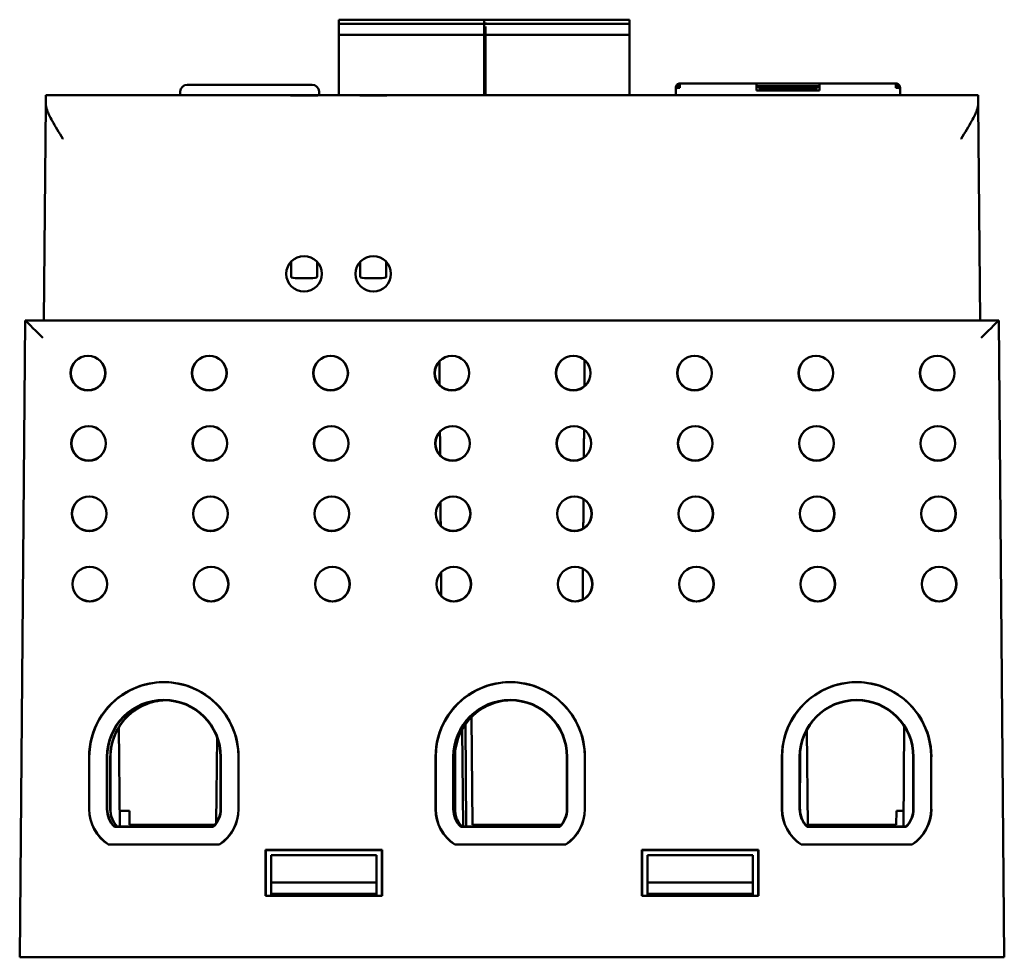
# Model space of a CAD drawing. Header units: inches. Extents: x 1.8 to 24, y 1.2 to 18.
# Tile 2 of 14: x 9.3 to 12.1, y 2.9 to 5.6. Entities that reach past the tile are written whole.
import ezdxf

# ---------------------------------------------------------------- set-up
doc = ezdxf.new("R2010")
doc.units = ezdxf.units.IN
doc.header["$LTSCALE"] = 0.8
doc.header["$MEASUREMENT"] = 0
doc.layers.add('Visible (ANSI)', color=7, linetype='Continuous', lineweight=50)

msp = doc.modelspace()

# ---------------------------------------------------------------- linework, layer by layer
at = {"layer": 'Visible (ANSI)'}
for p, q in [((10.2523, 5.5881), (10.2523, 5.5803)), ((10.2523, 5.5881), (10.6696, 5.5881)), ((10.2523, 5.5763), (10.2523, 5.5803)), ((10.2523, 5.5763), (10.2523, 5.5685)), ((10.2523, 5.5763), (10.6696, 5.5763)), ((10.6657, 5.5881), (10.6657, 5.5803)), ((10.6657, 5.5881), (11.079, 5.5881)), ((10.6657, 5.5803), (10.6657, 5.5763)), ((10.6657, 5.5763), (10.6657, 5.5685)), ((10.6657, 5.5763), (11.079, 5.5763)), ((10.6696, 5.5763), (10.6696, 5.5803)), ((11.079, 5.5803), (11.079, 5.5881)), ((11.079, 5.5803), (11.079, 5.5763)), ((11.079, 5.5685), (11.079, 5.5763)), ((10.2523, 5.5527), (10.2523, 5.5685)), ((10.2523, 5.5527), (10.2523, 5.5448)), ((10.2523, 5.3733), (10.2523, 5.5448)), ((10.2523, 5.5448), (10.6696, 5.5448)), ((10.6657, 5.5685), (10.6657, 5.5527)), ((10.6657, 5.5527), (10.6657, 5.5448)), ((10.6657, 5.5448), (10.6657, 5.3733)), ((10.6657, 5.5448), (11.079, 5.5448)), ((10.6696, 5.5527), (10.6696, 5.5685)), ((10.6696, 5.5448), (10.6696, 5.5527)), ((10.6696, 5.3733), (10.6696, 5.5448)), ((11.079, 5.5685), (11.079, 5.5527)), ((11.079, 5.5448), (11.079, 5.5527)), ((11.079, 5.5448), (11.079, 5.3733)), ((11.2222, 5.4065), (11.2704, 5.4065)), ((11.2222, 5.4065), (11.2222, 5.3947)), ((11.2704, 5.4065), (11.4395, 5.4065)), ((11.4395, 5.3947), (11.4395, 5.4065)), ((11.619, 5.4065), (11.4395, 5.4065)), ((11.619, 5.4065), (11.7881, 5.4065)), ((11.619, 5.4065), (11.619, 5.3947)), ((11.7881, 5.4065), (11.8363, 5.4065)), ((11.8363, 5.4065), (11.8363, 5.3947)), ((9.8011, 5.384), (9.8007, 5.3733)), ((9.8211, 5.4033), (10.1762, 5.4033)), ((10.1962, 5.384), (10.1966, 5.3733)), ((11.2138, 5.3947), (11.2104, 5.3947)), ((11.2104, 5.3896), (11.2104, 5.3947)), ((11.2104, 5.3733), (11.2104, 5.3896)), ((11.2138, 5.4031), (11.2194, 5.3975)), ((11.2222, 5.3947), (11.2138, 5.3947)), ((11.4434, 5.3987), (11.4395, 5.3987)), ((11.4395, 5.3868), (11.4395, 5.3947)), ((11.4395, 5.3868), (11.619, 5.3868)), ((11.4418, 5.3947), (11.4434, 5.3987)), ((11.4434, 5.3987), (11.6151, 5.3987)), ((11.4493, 5.3928), (11.4434, 5.3987)), ((11.4493, 5.3872), (11.4493, 5.3928)), ((11.6092, 5.3928), (11.4493, 5.3928)), ((11.4493, 5.3872), (11.4493, 5.3868)), ((11.6151, 5.3987), (11.6092, 5.3928)), ((11.6092, 5.3928), (11.6092, 5.3872)), ((11.6092, 5.3872), (11.6092, 5.3868)), ((11.619, 5.3987), (11.6151, 5.3987)), ((11.6167, 5.3947), (11.6151, 5.3987)), ((11.619, 5.3868), (11.619, 5.3947)), ((11.8447, 5.3947), (11.8363, 5.3947)), ((11.8391, 5.3975), (11.8447, 5.4031)), ((11.8447, 5.3947), (11.8481, 5.3947)), ((11.8481, 5.3947), (11.8481, 5.3896)), ((11.8481, 5.3896), (11.8481, 5.3733)), ((9.4187, 5.349), (9.4134, 4.7333)), ((9.4187, 5.349), (9.4189, 5.3733)), ((10.0925, 5.3733), (9.4189, 5.3733)), ((10.2146, 5.3733), (10.0925, 5.3733)), ((10.2894, 5.3733), (10.2146, 5.3733)), ((10.4115, 5.3733), (10.2894, 5.3733)), ((12.0704, 5.3733), (10.4115, 5.3733)), ((12.0704, 5.3733), (12.0706, 5.349)), ((12.076, 4.7333), (12.0706, 5.349)), ((10.1162, 4.8997), (10.1162, 4.8992)), ((10.1162, 4.8992), (10.1162, 4.8836)), ((10.1162, 4.8836), (10.1162, 4.8566)), ((10.1902, 4.8992), (10.1902, 4.8997)), ((10.1902, 4.8836), (10.1902, 4.8992)), ((10.1902, 4.8566), (10.1902, 4.8836)), ((10.3131, 4.8997), (10.3131, 4.8992)), ((10.3131, 4.8992), (10.3131, 4.8836)), ((10.3131, 4.8836), (10.3131, 4.8566)), ((10.3871, 4.8992), (10.3871, 4.8997)), ((10.3871, 4.8836), (10.3871, 4.8992)), ((10.3871, 4.8566), (10.3871, 4.8836)), ((10.1359, 4.8531), (10.1706, 4.8531)), ((10.3328, 4.8531), (10.3674, 4.8531)), ((9.3605, 4.7333), (9.3447, 2.9223)), ((12.1289, 4.7333), (9.3605, 4.7333)), ((9.3605, 4.7333), (9.3605, 4.7333)), ((12.1289, 4.7333), (12.1289, 4.7333)), ((12.1447, 2.9223), (12.1289, 4.7333)), ((10.6145, 3.2941), (10.612, 3.5844)), ((10.6295, 3.6053), (10.6321, 3.2992)), ((9.6293, 3.2941), (9.6268, 3.5764)), ((10.6057, 3.2941), (10.6033, 3.5704)), ((11.5857, 3.2941), (11.5833, 3.5693)), ((11.8601, 3.5794), (11.8576, 3.2941)), ((9.9059, 3.5476), (9.9037, 3.3047)), ((9.5422, 3.3435), (9.5422, 3.4923)), ((9.5427, 3.4923), (9.5427, 3.3435)), ((9.5927, 3.4923), (9.5927, 3.3435)), ((9.5936, 3.3435), (9.5937, 3.4923)), ((9.6022, 3.3426), (9.6022, 3.4914)), ((9.6027, 3.4914), (9.6027, 3.3426)), ((9.9157, 3.4923), (9.9157, 3.3435)), ((9.9167, 3.3435), (9.9167, 3.4923)), ((9.9667, 3.3435), (9.9667, 3.4923)), ((9.9671, 3.4923), (9.9671, 3.3435)), ((10.5272, 3.3435), (10.5272, 3.4923)), ((10.5277, 3.4923), (10.5277, 3.3435)), ((10.5777, 3.4923), (10.5777, 3.3435)), ((10.5786, 3.3435), (10.5787, 3.4923)), ((10.5822, 3.3426), (10.5822, 3.4914)), ((10.5827, 3.4914), (10.5827, 3.3426)), ((10.9007, 3.4923), (10.9007, 3.3435)), ((10.9017, 3.3435), (10.9017, 3.4923)), ((10.9517, 3.3435), (10.9517, 3.4923)), ((10.9521, 3.4923), (10.9521, 3.3435)), ((11.5122, 3.3435), (11.5122, 3.4923)), ((11.5127, 3.4923), (11.5127, 3.3435)), ((11.5627, 3.4923), (11.5627, 3.3435)), ((11.5636, 3.3435), (11.5637, 3.4923)), ((11.8857, 3.4923), (11.8857, 3.3435)), ((11.8867, 3.3435), (11.8867, 3.4923)), ((11.9367, 3.3435), (11.9367, 3.4923)), ((11.9371, 3.4923), (11.9371, 3.3435)), ((9.6289, 3.3392), (9.657, 3.3392)), ((9.657, 3.3392), (9.6573, 3.2992)), ((11.8376, 3.2992), (11.8379, 3.3392)), ((11.8379, 3.3392), (11.858, 3.3392)), ((9.614, 3.2932), (9.8953, 3.2932)), ((9.8949, 3.2941), (9.6144, 3.2941)), ((9.6573, 3.2992), (9.8996, 3.2992)), ((10.599, 3.2932), (10.8803, 3.2932)), ((10.8799, 3.2941), (10.5994, 3.2941)), ((10.6321, 3.2992), (10.8846, 3.2992)), ((10.6581, 3.2941), (10.6581, 3.2992)), ((10.8312, 3.2941), (10.8313, 3.2992)), ((11.584, 3.2932), (11.8653, 3.2932)), ((11.8649, 3.2941), (11.5844, 3.2941)), ((11.5856, 3.2992), (11.8376, 3.2992)), ((9.9126, 3.2427), (9.5967, 3.2427)), ((9.5969, 3.2432), (9.9124, 3.2432)), ((10.0441, 3.2278), (10.3752, 3.2278)), ((10.0447, 3.2273), (10.0441, 3.2278)), ((10.0441, 3.0968), (10.0441, 3.2278)), ((10.3747, 3.2273), (10.0447, 3.2273)), ((10.0447, 3.2273), (10.0447, 3.0973)), ((10.3747, 3.2273), (10.3752, 3.2278)), ((10.3747, 3.0973), (10.3747, 3.2273)), ((10.3752, 3.2278), (10.3752, 3.0968)), ((10.8976, 3.2427), (10.5817, 3.2427)), ((10.5819, 3.2432), (10.8974, 3.2432)), ((11.1141, 3.2278), (11.4452, 3.2278)), ((11.1147, 3.2273), (11.1141, 3.2278)), ((11.1141, 3.0968), (11.1141, 3.2278)), ((11.4447, 3.2273), (11.1147, 3.2273)), ((11.1147, 3.2273), (11.1147, 3.0973)), ((11.4447, 3.2273), (11.4452, 3.2278)), ((11.4447, 3.0973), (11.4447, 3.2273)), ((11.4452, 3.2278), (11.4452, 3.0968)), ((11.8826, 3.2427), (11.5667, 3.2427)), ((11.5669, 3.2432), (11.8824, 3.2432)), ((10.0597, 3.2123), (10.3597, 3.2123)), ((10.0597, 3.2123), (10.0597, 3.1353)), ((10.3597, 3.1353), (10.3597, 3.2123)), ((11.1297, 3.2123), (11.4297, 3.2123)), ((11.1297, 3.2123), (11.1297, 3.1353)), ((11.4297, 3.1353), (11.4297, 3.2123)), ((10.0597, 3.1353), (10.3597, 3.1353)), ((10.0597, 3.1353), (10.0597, 3.1023)), ((10.3597, 3.1023), (10.3597, 3.1353)), ((11.1297, 3.1353), (11.4297, 3.1353)), ((11.1297, 3.1353), (11.1297, 3.1023)), ((11.4297, 3.1023), (11.4297, 3.1353)), ((10.0447, 3.0973), (10.0441, 3.0968)), ((10.3752, 3.0968), (10.0441, 3.0968)), ((10.0447, 3.0973), (10.3747, 3.0973)), ((10.0596, 3.0973), (10.0597, 3.1023)), ((10.0597, 3.1023), (10.3597, 3.1023)), ((10.3597, 3.1023), (10.3597, 3.0973)), ((10.3747, 3.0973), (10.3752, 3.0968)), ((11.1147, 3.0973), (11.1141, 3.0968)), ((11.4452, 3.0968), (11.1141, 3.0968)), ((11.1147, 3.0973), (11.4447, 3.0973)), ((11.1296, 3.0973), (11.1297, 3.1023)), ((11.1297, 3.1023), (11.4297, 3.1023)), ((11.4297, 3.1023), (11.4297, 3.0973)), ((11.4447, 3.0973), (11.4452, 3.0968)), ((9.3947, 2.9223), (9.3447, 2.9223)), ((9.3947, 2.9223), (12.0947, 2.9223)), ((12.1447, 2.9223), (12.0947, 2.9223))]:
    msp.add_line(p, q, dxfattribs=at)
for centre, radius in [((9.5389, 4.5833), 0.0494), ((9.5389, 4.5833), 0.0489), ((9.8839, 4.5833), 0.0494), ((9.8839, 4.5833), 0.0489), ((10.2289, 4.5833), 0.0494), ((10.2289, 4.5833), 0.0489), ((10.5739, 4.5833), 0.0494), ((10.5739, 4.5833), 0.0489), ((10.9189, 4.5833), 0.0494), ((10.9189, 4.5833), 0.0489), ((11.2639, 4.5833), 0.0494), ((11.2639, 4.5833), 0.0489), ((11.6089, 4.5833), 0.0494), ((11.6089, 4.5833), 0.0489), ((11.9539, 4.5833), 0.0494), ((11.9539, 4.5833), 0.0489), ((9.5406, 4.3833), 0.0494), ((9.5406, 4.3833), 0.0489), ((9.8856, 4.3833), 0.0494), ((9.8856, 4.3833), 0.0489), ((10.2306, 4.3833), 0.0494), ((10.2306, 4.3833), 0.0489), ((10.5756, 4.3833), 0.0494), ((10.5756, 4.3833), 0.0489), ((10.9206, 4.3833), 0.0494), ((10.9206, 4.3833), 0.0489), ((11.2656, 4.3833), 0.0494), ((11.2656, 4.3833), 0.0489), ((11.6106, 4.3833), 0.0494), ((11.6106, 4.3833), 0.0489), ((11.9556, 4.3833), 0.0494), ((11.9556, 4.3833), 0.0489), ((9.5423, 4.1833), 0.0494), ((9.5423, 4.1833), 0.0489), ((9.8873, 4.1833), 0.0494), ((9.8873, 4.1833), 0.0489), ((10.2323, 4.1833), 0.0494), ((10.2323, 4.1833), 0.0489), ((10.5773, 4.1833), 0.0494), ((10.5773, 4.1833), 0.0489), ((10.9223, 4.1833), 0.0494), ((10.9223, 4.1833), 0.0489), ((11.2673, 4.1833), 0.0494), ((11.2673, 4.1833), 0.0489), ((11.6123, 4.1833), 0.0494), ((11.6123, 4.1833), 0.0489), ((11.9573, 4.1833), 0.0494), ((11.9573, 4.1833), 0.0489), ((9.5441, 3.9833), 0.0494), ((9.5441, 3.9833), 0.0489), ((9.8891, 3.9833), 0.0494), ((9.8891, 3.9833), 0.0489), ((10.2341, 3.9833), 0.0494), ((10.2341, 3.9833), 0.0489), ((10.5791, 3.9833), 0.0494), ((10.5791, 3.9833), 0.0489), ((10.9241, 3.9833), 0.0494), ((10.9241, 3.9833), 0.0489), ((11.2691, 3.9833), 0.0494), ((11.2691, 3.9833), 0.0489), ((11.6141, 3.9833), 0.0494), ((11.6141, 3.9833), 0.0489), ((11.9591, 3.9833), 0.0494), ((11.9591, 3.9833), 0.0489)]:
    msp.add_circle(centre, radius, dxfattribs=at)
for centre, radius, start, end in [((11.2222, 5.3947), 0.0118, 90, 135), ((11.8363, 5.3947), 0.0118, 45, 90), ((9.8211, 5.3833), 0.02, 90, 178), ((10.1762, 5.3833), 0.02, 2, 90), ((11.2222, 5.3947), 0.00394, 90, 135), ((11.8363, 5.3947), 0.00394, 45, 90), ((9.7547, 3.4924), 0.2125, 359.9956, 180.0044), ((9.7547, 3.4923), 0.212, 0, 180), ((10.7397, 3.4924), 0.2125, 359.9956, 180.0044), ((10.7397, 3.4923), 0.212, 0, 180), ((11.7247, 3.4924), 0.2125, 359.9956, 180.0044), ((11.7247, 3.4923), 0.212, 0, 180), ((9.7547, 3.4923), 0.162, 0, 180), ((9.7547, 3.4923), 0.161, 0.0044, 179.9956), ((10.7397, 3.4923), 0.162, 0, 180), ((10.7397, 3.4923), 0.161, 0.0044, 179.9956), ((11.7247, 3.4923), 0.162, 0, 180), ((11.7247, 3.4923), 0.161, 0.0044, 179.9956), ((9.6627, 3.3435), 0.1205, 180.0044, 236.83), ((9.6627, 3.3435), 0.12, 180, 236.7621), ((9.6627, 3.3435), 0.07, 180, 226.017), ((9.6627, 3.3435), 0.069, 179.9956, 225.6864), ((9.8467, 3.3435), 0.069, 314.3136, 0.0044), ((9.8467, 3.3435), 0.07, 313.983, 0), ((9.8467, 3.3435), 0.12, 303.2379, 0), ((9.8467, 3.3435), 0.1205, 303.17, 359.9956), ((10.6477, 3.3435), 0.1205, 180.0044, 236.83), ((10.6477, 3.3435), 0.12, 180, 236.7621), ((10.6477, 3.3435), 0.07, 180, 226.017), ((10.6477, 3.3435), 0.069, 179.9956, 225.6864), ((10.8317, 3.3435), 0.069, 314.3136, 0.0044), ((10.8317, 3.3435), 0.07, 313.983, 0), ((10.8317, 3.3435), 0.12, 303.2379, 0), ((10.8317, 3.3435), 0.1205, 303.17, 359.9956), ((11.6327, 3.3435), 0.1205, 180.0044, 236.83), ((11.6327, 3.3435), 0.12, 180, 236.7621), ((11.6327, 3.3435), 0.07, 180, 226.017), ((11.6327, 3.3435), 0.069, 179.9956, 225.6864), ((11.8167, 3.3435), 0.069, 314.3136, 0.0044), ((11.8167, 3.3435), 0.07, 313.983, 0), ((11.8167, 3.3435), 0.12, 303.2379, 0), ((11.8167, 3.3435), 0.1205, 303.17, 359.9956)]:
    msp.add_arc(centre, radius, start, end, dxfattribs=at)
for centre in [(10.1532, 4.8655), (10.3501, 4.8655)]:
    msp.add_ellipse(centre, major_axis=(0, 0.0504), ratio=0.999992, dxfattribs=at)
for centre, major_axis, ratio, start_param, end_param in [((10.1359, 4.8566), (-0.0197, 0), 0.173648, 0, 1.570796), ((10.1706, 4.8566), (0.0197, 0), 0.173648, 4.712389, 6.283185), ((10.3328, 4.8566), (-0.0197, 0), 0.173648, 0, 1.570796), ((10.3674, 4.8566), (0.0197, 0), 0.173648, 4.712389, 6.283185), ((9.41, 4.6833), (0.0496, -0.05), 0.004363, 1.575198, 3.137267), ((12.0793, 4.6833), (-0.0496, -0.05), 0.004363, 3.145918, 4.707988)]:
    msp.add_ellipse(centre, major_axis=major_axis, ratio=ratio, start_param=start_param, end_param=end_param, dxfattribs=at)
for points, degree in [([(11.274, 5.4065), (11.2736, 5.4065), (11.2733, 5.4065), (11.2733, 5.4065)], 3), ([(11.7852, 5.4065), (11.7852, 5.4065), (11.7849, 5.4065), (11.7845, 5.4065)], 3), ([(11.2138, 5.4031), (11.2116, 5.4009), (11.2104, 5.3978), (11.2104, 5.3947)], 3), ([(11.2104, 5.3896), (11.2104, 5.3913), (11.2116, 5.393), (11.2138, 5.3947)], 3), ([(11.8481, 5.3947), (11.8481, 5.3978), (11.8469, 5.4009), (11.8447, 5.4031)], 3), ([(11.8447, 5.3947), (11.8469, 5.393), (11.8481, 5.3913), (11.8481, 5.3896)], 3), ([(10.9505, 4.546), (10.9508, 4.583), (10.9511, 4.6201)], 2), ([(10.5382, 4.6169), (10.5385, 4.583), (10.5388, 4.5492)], 2), ([(10.5398, 4.4167), (10.5401, 4.383), (10.5403, 4.3494)], 2), ([(10.949, 4.3434), (10.9493, 4.383), (10.9496, 4.4227)], 2), ([(10.5414, 4.2165), (10.5416, 4.183), (10.5419, 4.1496)], 2), ([(10.9474, 4.1413), (10.9477, 4.1831), (10.948, 4.225)], 2), ([(10.5429, 4.0163), (10.5432, 3.983), (10.5434, 3.9498)], 2), ([(10.9458, 3.9395), (10.9461, 3.9831), (10.9465, 4.0268)], 2), ([(9.8953, 3.2932), (9.8951, 3.2937), (9.8949, 3.2941)], 2), ([(10.8803, 3.2932), (10.8801, 3.2937), (10.8799, 3.2941)], 2), ([(11.8653, 3.2932), (11.8651, 3.2937), (11.8649, 3.2941)], 2)]:
    msp.add_open_spline(points, degree=degree, dxfattribs=at)
for points, knots in [([(11.2194, 5.3975), (11.219, 5.3971), (11.2187, 5.3967), (11.2183, 5.3958), (11.2182, 5.3952), (11.2182, 5.3947)], [-0.01526468, -0.01526468, -0.01526468, -0.01526468, -0.00763234, -0.00763234, 0, 0, 0, 0]), ([(11.8403, 5.3947), (11.8403, 5.3952), (11.8402, 5.3958), (11.8398, 5.3967), (11.8395, 5.3971), (11.8391, 5.3975)], [-0.01526468, -0.01526468, -0.01526468, -0.01526468, -0.00763234, -0.00763234, 0, 0, 0, 0]), ([(9.4679, 5.2494), (9.4678, 5.2495), (9.4678, 5.2496), (9.4566, 5.2675), (9.4457, 5.2848), (9.4307, 5.3119), (9.4258, 5.322), (9.42, 5.3379), (9.4187, 5.3439), (9.4187, 5.349)], [-0.0007616, -0.0007616, -0.0007616, -0.0007616, 0, 0, 0.1603062, 0.1603062, 0.2755389, 0.2755389, 0.3698341, 0.3698341, 0.3698341, 0.3698341]), ([(10.0925, 5.3733), (10.0927, 5.3733), (10.0928, 5.3733), (10.1024, 5.3733), (10.1124, 5.373), (10.1328, 5.3726), (10.1432, 5.3725), (10.164, 5.3725), (10.1743, 5.3726), (10.1948, 5.373), (10.2048, 5.3733), (10.2144, 5.3733), (10.2145, 5.3733), (10.2146, 5.3733)], [-0.0011788, -0.0011788, -0.0011788, -0.0011788, 0, 0, 0.0804229, 0.0804229, 0.1594755, 0.1594755, 0.2385281, 0.2385281, 0.318951, 0.318951, 0.3201298, 0.3201298, 0.3201298, 0.3201298]), ([(10.2894, 5.3733), (10.2895, 5.3733), (10.2897, 5.3733), (10.2993, 5.3733), (10.3093, 5.373), (10.3297, 5.3726), (10.34, 5.3725), (10.3609, 5.3725), (10.3712, 5.3726), (10.3916, 5.373), (10.4016, 5.3733), (10.4112, 5.3733), (10.4114, 5.3733), (10.4115, 5.3733)], [-0.0011781, -0.0011781, -0.0011781, -0.0011781, 0, 0, 0.0804114, 0.0804114, 0.1594763, 0.1594763, 0.2385413, 0.2385413, 0.3189527, 0.3189527, 0.3201308, 0.3201308, 0.3201308, 0.3201308]), ([(12.0706, 5.349), (12.0706, 5.3439), (12.0693, 5.3379), (12.0635, 5.322), (12.0586, 5.3119), (12.0436, 5.2848), (12.0328, 5.2675), (12.0216, 5.2496), (12.0215, 5.2495), (12.0215, 5.2494)], [0, 0, 0, 0, 0.0646905, 0.0646905, 0.143745, 0.143745, 0.2537219, 0.2537219, 0.2542444, 0.2542444, 0.2542444, 0.2542444]), ([(9.7512, 3.6533), (9.7353, 3.652), (9.7196, 3.6483), (9.6851, 3.6346), (9.6672, 3.6231), (9.6368, 3.5938), (9.6245, 3.5763), (9.6115, 3.5466), (9.608, 3.5359), (9.6034, 3.5139), (9.6022, 3.5027), (9.6022, 3.4914)], [0.684388, 0.684388, 0.684388, 0.684388, 0.806419, 0.806419, 0.9674262, 0.9674262, 1.1284094, 1.1284094, 1.2141236, 1.2141236, 1.2997918, 1.2997918, 1.2997918, 1.2997918]), ([(9.7587, 3.6533), (9.739, 3.6526), (9.7195, 3.6482), (9.6818, 3.6322), (9.6642, 3.6202), (9.6346, 3.5902), (9.6228, 3.5724), (9.6068, 3.5334), (9.6027, 3.5125), (9.6027, 3.4914)], [-0.6331371, -0.6331371, -0.6331371, -0.6331371, -0.4820941, -0.4820941, -0.3214014, -0.3214014, -0.1607023, -0.1607023, 0, 0, 0, 0]), ([(10.7251, 3.6527), (10.7113, 3.651), (10.6977, 3.6476), (10.6651, 3.6346), (10.6472, 3.6231), (10.6168, 3.5938), (10.6045, 3.5763), (10.5915, 3.5466), (10.588, 3.5359), (10.5834, 3.5139), (10.5822, 3.5027), (10.5822, 3.4914)], [0.6999636, 0.6999636, 0.6999636, 0.6999636, 0.806419, 0.806419, 0.9674262, 0.9674262, 1.1284094, 1.1284094, 1.2141236, 1.2141236, 1.2997918, 1.2997918, 1.2997918, 1.2997918]), ([(10.7403, 3.6533), (10.72, 3.6528), (10.6999, 3.6484), (10.6618, 3.6322), (10.6442, 3.6202), (10.6146, 3.5902), (10.6028, 3.5724), (10.5868, 3.5334), (10.5827, 3.5125), (10.5827, 3.4914)], [-0.6371883, -0.6371883, -0.6371883, -0.6371883, -0.4820941, -0.4820941, -0.3214014, -0.3214014, -0.1607023, -0.1607023, 0, 0, 0, 0]), ([(9.6022, 3.3426), (9.6022, 3.3336), (9.6039, 3.3247), (9.6091, 3.3118), (9.6114, 3.3074), (9.6164, 3.3001), (9.6188, 3.297), (9.6215, 3.2941)], [0.0014049, 0.0014049, 0.0014049, 0.0014049, 0.0699208, 0.0699208, 0.107594, 0.107594, 0.1375174, 0.1375174, 0.1375174, 0.1375174]), ([(9.6027, 3.3426), (9.6027, 3.3379), (9.6032, 3.3332), (9.6051, 3.3238), (9.6066, 3.3191), (9.6119, 3.307), (9.6165, 3.3001), (9.6222, 3.2941)], [-0.1428084, -0.1428084, -0.1428084, -0.1428084, -0.1068046, -0.1068046, -0.0694063, -0.0694063, -0.0064383, -0.0064383, -0.0064383, -0.0064383]), ([(10.5822, 3.3426), (10.5822, 3.3336), (10.5839, 3.3247), (10.5891, 3.3118), (10.5914, 3.3074), (10.5964, 3.3001), (10.5988, 3.297), (10.6015, 3.2941)], [0.0014049, 0.0014049, 0.0014049, 0.0014049, 0.0699208, 0.0699208, 0.107594, 0.107594, 0.1375174, 0.1375174, 0.1375174, 0.1375174]), ([(10.5827, 3.3426), (10.5827, 3.3379), (10.5832, 3.3332), (10.5851, 3.3238), (10.5866, 3.3191), (10.5919, 3.307), (10.5965, 3.3001), (10.6022, 3.2941)], [-0.1428084, -0.1428084, -0.1428084, -0.1428084, -0.1068046, -0.1068046, -0.0694063, -0.0694063, -0.0064383, -0.0064383, -0.0064383, -0.0064383])]:
    msp.add_open_spline(points, degree=3, knots=knots, dxfattribs=at)
for points, weights in [([(9.614, 3.2932), (9.6142, 3.2937), (9.6144, 3.2941)], [1.00000000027, 1.00000000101, 1.00000000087]), ([(10.599, 3.2932), (10.5992, 3.2937), (10.5994, 3.2941)], [1.00000000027, 1.00000000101, 1.00000000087]), ([(11.584, 3.2932), (11.5842, 3.2937), (11.5844, 3.2941)], [1.00000000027, 1.00000000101, 1.00000000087]), ([(9.5969, 3.2432), (9.5968, 3.2429), (9.5967, 3.2427)], [1.00000000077, 1.00000000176, 1.00000000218]), ([(9.9124, 3.2432), (9.9125, 3.2429), (9.9126, 3.2427)], [1.00000000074, 1.0000000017, 1.00000000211]), ([(10.5819, 3.2432), (10.5818, 3.2429), (10.5817, 3.2427)], [1.00000000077, 1.00000000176, 1.00000000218]), ([(10.8974, 3.2432), (10.8975, 3.2429), (10.8976, 3.2427)], [1.00000000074, 1.0000000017, 1.00000000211]), ([(11.5669, 3.2432), (11.5668, 3.2429), (11.5667, 3.2427)], [1.00000000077, 1.00000000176, 1.00000000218]), ([(11.8824, 3.2432), (11.8825, 3.2429), (11.8826, 3.2427)], [1.00000000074, 1.0000000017, 1.00000000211])]:
    msp.add_rational_spline(points, weights, degree=2, dxfattribs=at)

doc.saveas('drawing.dxf')
